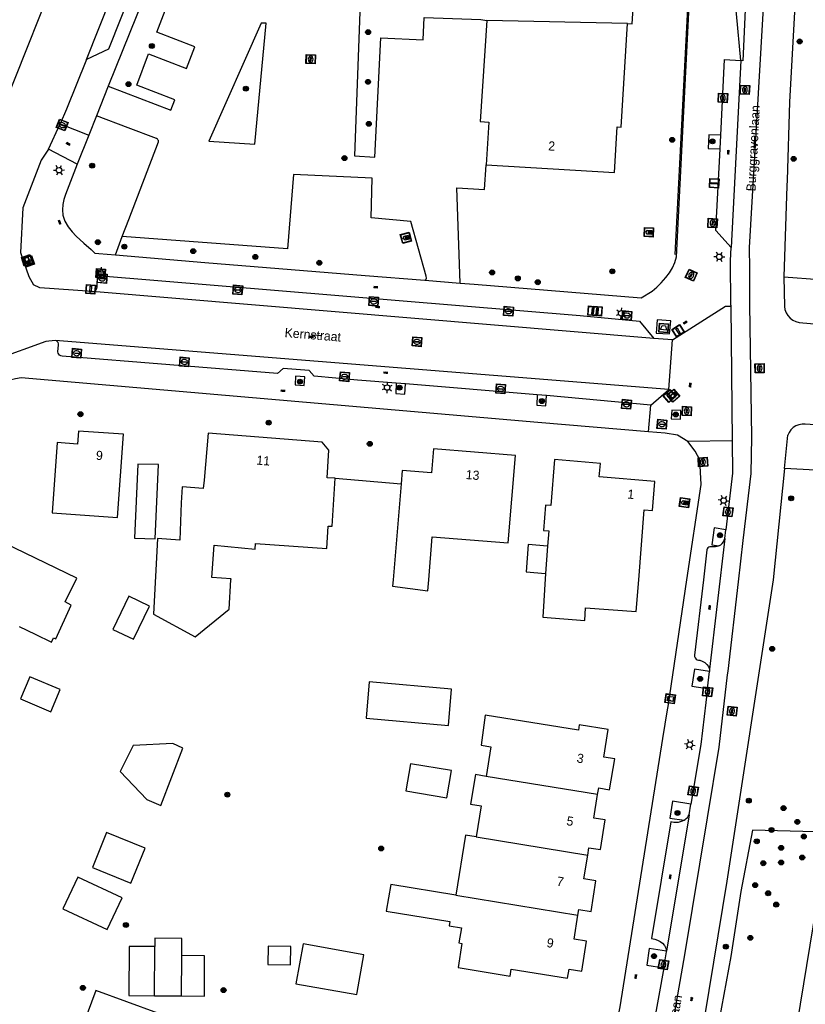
# Model space of a CAD drawing. Header units: metres. Extents: x 93870 to 95789, y 463036 to 464040.
# Tile 161 of 256: x 94701 to 94787, y 463204 to 463311. Entities that reach past the tile are written whole.
import ezdxf
from ezdxf.enums import TextEntityAlignment as Align

# ---------------------------------------------------------------- set-up
doc = ezdxf.new("R2010")
doc.units = ezdxf.units.M
doc.header["$LTSCALE"] = 25.4
for name, color, linetype in [('B_BEBOUWINGSGRENS_0', 1, 'Continuous'), ('B_LUIFEL_1', 200, 'Continuous'), ('B_TUSSENMUUR_0', 7, 'Continuous'), ('G_GRENS_ALGEMEEN_0', 7, 'Continuous'), ('Q_AFVAL_APART_PLAATS_0', 7, 'Continuous'), ('Q_BOOM_0', 3, 'Continuous'), ('Q_BRANDKRAAN_0', 5, 'Continuous'), ('Q_CAI-KAST_0', 10, 'Continuous'), ('Q_INSPECTIE_OF_RIOOLPUT_0', 253, 'Continuous'), ('Q_KOLK_0', 254, 'Continuous'), ('Q_LICHTMAST_0', 2, 'Continuous'), ('Q_OPLAADPAAL_0', 7, 'Continuous'), ('Q_RECLAMEZUIL_0', 232, 'Continuous'), ('Q_STRAATNAAMBORD_0', 7, 'Continuous'), ('Q_VERKEERSBORDPAAL_0', 40, 'Continuous'), ('Q_WATERLEIDINGPUT_0', 5, 'Continuous'), ('S_GBKN_SYMBOOL_GV_GROOT_0', 7, 'Continuous'), ('S_GBKN_SYMBOOL_OV_GROOT_0', 7, 'Continuous'), ('T_CULTUURGRENS_0', 76, 'Continuous'), ('T_HAAG_0', 87, 'Continuous'), ('T_HEK_LIJN_0', 6, 'Continuous'), ('T_MUUR_30CM_0', 10, 'Continuous'), ('V_WEGGRENS_0', 7, 'Continuous'), ('Z_GBKN_HUISNUMMER_0', 252, 'Continuous'), ('Z_STRAATNAAM_0', 252, 'Continuous')]:
    doc.layers.add(name, color=color, linetype=linetype)

# ---------------------------------------------------------------- blocks, each defined once
blk = doc.blocks.new('Q_AFVAL_APART_PLAATS')
for points in [[(-0.5, 0.5), (0.5, 0.5), (0.5, -0.5), (-0.5, -0.5)], [(-0.34, 0.2), (0.33, 0.2), (0.19, -0.25), (-0.2, -0.25)]]:
    blk.add_lwpolyline(points, close=True)
blk.add_lwpolyline([(-0.44, 0.46), (0.44, 0.46, -0.414214), (0.46, 0.44), (0.46, -0.44, -0.414214), (0.44, -0.46), (-0.44, -0.46, -0.414214), (-0.46, -0.44), (-0.46, 0.44, -0.414214), (-0.44, 0.46)], format="xyb")
blk = doc.blocks.new('Q_STRAATNAAMBORD')
for points in [[(-0.5, 0.5), (0.5, 0.5), (0.5, -0.5), (-0.5, -0.5)], [(-0.37, 0.22), (0.36, 0.22), (0.36, -0.21), (-0.37, -0.21)]]:
    blk.add_lwpolyline(points, close=True)
for points in [[(-0.44, 0.46), (0.44, 0.46, -0.414214), (0.46, 0.44), (0.46, -0.44, -0.414214), (0.44, -0.46), (-0.44, -0.46, -0.414214), (-0.46, -0.44), (-0.46, 0.44), (-0.46, 0.44), (-0.46, 0.45), (-0.46, 0.45), (-0.46, 0.45), (-0.46, 0.45), (-0.46, 0.45), (-0.46, 0.45), (-0.46, 0.46), (-0.46, 0.46), (-0.46, 0.46), (-0.45, 0.46), (-0.45, 0.46), (-0.45, 0.46), (-0.45, 0.46), (-0.45, 0.46), (-0.45, 0.46), (-0.44, 0.46), (-0.44, 0.46)], [(-0.29, 0.16), (0.28, 0.16, -0.414214), (0.3, 0.14), (0.3, -0.13, -0.414214), (0.28, -0.16), (-0.29, -0.16, -0.414214), (-0.31, -0.13), (-0.31, 0.14), (-0.31, 0.14), (-0.31, 0.14), (-0.31, 0.14), (-0.31, 0.15), (-0.31, 0.15), (-0.31, 0.15), (-0.3, 0.15), (-0.3, 0.15), (-0.3, 0.15), (-0.3, 0.16), (-0.3, 0.16), (-0.3, 0.16), (-0.3, 0.16), (-0.29, 0.16), (-0.29, 0.16), (-0.29, 0.16), (-0.29, 0.16), (-0.29, 0.16)]]:
    blk.add_lwpolyline(points, format="xyb")
blk = doc.blocks.new('Q_OPLAADPAAL')
for points in [[(-0.5, 0.5), (0.5, 0.5), (0.5, -0.5), (-0.5, -0.5)], [(-0.08, 0.33), (0.07, 0.33), (0.07, -0.33), (-0.08, -0.33)]]:
    blk.add_lwpolyline(points, close=True)
blk.add_lwpolyline([(-0.44, 0.46), (0.44, 0.46, -0.414214), (0.46, 0.44), (0.46, -0.44, -0.414214), (0.44, -0.46), (-0.44, -0.46, -0.414214), (-0.46, -0.44), (-0.46, 0.44), (-0.46, 0.44), (-0.46, 0.45), (-0.46, 0.45), (-0.46, 0.45), (-0.46, 0.45), (-0.46, 0.45), (-0.46, 0.45), (-0.46, 0.46), (-0.46, 0.46), (-0.46, 0.46), (-0.45, 0.46), (-0.45, 0.46), (-0.45, 0.46), (-0.45, 0.46), (-0.45, 0.46), (-0.45, 0.46), (-0.44, 0.46), (-0.44, 0.46)], format="xyb")
blk = doc.blocks.new('Q_CAI-KAST')
for points in [[(-0.5, 0.5), (0.5, 0.5), (0.5, -0.5), (-0.5, -0.5)], [(-0.26, 0.26), (0.25, 0.26), (0.25, 0.19), (-0.26, 0.19)], [(-0.26, 0.11), (0.25, 0.11), (0.25, -0.33), (-0.26, -0.33)]]:
    blk.add_lwpolyline(points, close=True)
blk.add_lwpolyline([(-0.44, 0.46), (0.44, 0.46, -0.414214), (0.46, 0.44), (0.46, -0.44, -0.414214), (0.44, -0.46), (-0.44, -0.46, -0.414214), (-0.46, -0.44), (-0.46, 0.44), (-0.46, 0.44), (-0.46, 0.45), (-0.46, 0.45), (-0.46, 0.45), (-0.46, 0.45), (-0.46, 0.45), (-0.46, 0.45), (-0.46, 0.46), (-0.46, 0.46), (-0.46, 0.46), (-0.45, 0.46), (-0.45, 0.46), (-0.45, 0.46), (-0.45, 0.46), (-0.45, 0.46), (-0.45, 0.46), (-0.44, 0.46), (-0.44, 0.46)], format="xyb")
blk.add_circle((-0.18, -0.03), 0.0354)
blk = doc.blocks.new('Q_LICHTMAST')
for points in [[(-0.26, 0.15), (-0.52, 0.3)], [(0, 0.3), (0, 0.6)], [(0.26, 0.15), (0.52, 0.3)], [(-0.26, -0.15), (-0.52, -0.3)], [(0, -0.3), (0, -0.6)], [(0.26, -0.15), (0.52, -0.3)]]:
    blk.add_lwpolyline(points)
blk.add_circle((0, 0), 0.3)
blk = doc.blocks.new('Q_VERKEERSBORDPAAL')
for points in [[(-0.5, 0.5), (0.5, 0.5), (0.5, -0.5), (-0.5, -0.5)], [(-0.08, 0.33), (0.07, 0.33), (0.07, -0.33), (-0.08, -0.33)]]:
    blk.add_lwpolyline(points, close=True)
blk.add_lwpolyline([(-0.44, 0.46), (0.44, 0.46, -0.414214), (0.46, 0.44), (0.46, -0.44, -0.414214), (0.44, -0.46), (-0.44, -0.46, -0.414214), (-0.46, -0.44), (-0.46, 0.44), (-0.46, 0.44), (-0.46, 0.45), (-0.46, 0.45), (-0.46, 0.45), (-0.46, 0.45), (-0.46, 0.45), (-0.46, 0.45), (-0.46, 0.46), (-0.46, 0.46), (-0.46, 0.46), (-0.45, 0.46), (-0.45, 0.46), (-0.45, 0.46), (-0.45, 0.46), (-0.45, 0.46), (-0.45, 0.46), (-0.44, 0.46), (-0.44, 0.46)], format="xyb")
blk = doc.blocks.new('Q_KOLK')
blk.add_lwpolyline([(-0.5, 0.5), (0.5, 0.5), (0.5, -0.5), (-0.5, -0.5)], close=True)
for points in [[(-0.44, 0.46), (0.44, 0.46, -0.414214), (0.46, 0.44), (0.46, -0.44, -0.414214), (0.44, -0.46), (-0.44, -0.46, -0.414214), (-0.46, -0.44), (-0.46, 0.44, -0.414214), (-0.44, 0.46)], [(-0.34, 0.1, 0.380426), (-0.28, -0.18)], [(-0.01, 0.27, 0.240218), (-0.34, 0.1)], [(-0.19, 0.04, 0.853344), (-0.19, -0.03)], [(0.33, 0.11, 0.240191), (-0.01, 0.27)], [(0.18, -0.03, 0.849746), (0.18, 0.04)], [(0.27, -0.18, 0.380426), (0.33, 0.11)], [(-0.28, -0.18, 0.148452), (0.01, -0.26)], [(0.01, -0.26, 0.131742), (0.27, -0.18)]]:
    blk.add_lwpolyline(points, format="xyb")
for points in [[(-0.19, 0.04), (0.18, 0.04)], [(0.18, -0.03), (-0.19, -0.03)]]:
    blk.add_lwpolyline(points)
blk = doc.blocks.new('Q_WATERLEIDINGPUT')
blk.add_lwpolyline([(-0.5, 0.5), (0.5, 0.5), (0.5, -0.5), (-0.5, -0.5)], close=True)
for points in [[(-0.44, 0.46), (0.44, 0.46, -0.414214), (0.46, 0.44), (0.46, -0.44, -0.414214), (0.44, -0.46), (-0.44, -0.46, -0.414214), (-0.46, -0.44), (-0.46, 0.44), (-0.46, 0.44), (-0.46, 0.45), (-0.46, 0.45), (-0.46, 0.45), (-0.46, 0.45), (-0.46, 0.45), (-0.46, 0.45), (-0.46, 0.46), (-0.46, 0.46), (-0.46, 0.46), (-0.45, 0.46), (-0.45, 0.46), (-0.45, 0.46), (-0.45, 0.46), (-0.45, 0.46), (-0.45, 0.46), (-0.44, 0.46), (-0.44, 0.46)], [(-0.34, 0.1, 0.380426), (-0.28, -0.18)], [(-0.01, 0.27, 0.240218), (-0.34, 0.1)], [(-0.19, 0.04, 0.853344), (-0.19, -0.03)], [(0.33, 0.11, 0.240191), (-0.01, 0.27)], [(0.18, -0.03, 0.849746), (0.18, 0.04)], [(0.27, -0.18, 0.380426), (0.33, 0.11)], [(-0.28, -0.18, 0.148452), (0.01, -0.26)], [(0.01, -0.26, 0.131742), (0.27, -0.18)]]:
    blk.add_lwpolyline(points, format="xyb")
for points in [[(-0.19, 0.04), (0.18, 0.04)], [(0.18, -0.03), (-0.19, -0.03)]]:
    blk.add_lwpolyline(points)
blk = doc.blocks.new('Q_BRANDKRAAN')
blk.add_lwpolyline([(-0.5, 0.5), (0.5, 0.5), (0.5, -0.5), (-0.5, -0.5)], close=True)
for points in [[(-0.44, 0.46), (0.44, 0.46, -0.414214), (0.46, 0.44), (0.46, -0.44, -0.414214), (0.44, -0.46), (-0.44, -0.46, -0.414214), (-0.46, -0.44), (-0.46, 0.44), (-0.46, 0.44), (-0.46, 0.45), (-0.46, 0.45), (-0.46, 0.45), (-0.46, 0.45), (-0.46, 0.45), (-0.46, 0.45), (-0.46, 0.46), (-0.46, 0.46), (-0.46, 0.46), (-0.45, 0.46), (-0.45, 0.46), (-0.45, 0.46), (-0.45, 0.46), (-0.45, 0.46), (-0.45, 0.46), (-0.44, 0.46), (-0.44, 0.46)], [(-0.34, 0.1, 0.380426), (-0.28, -0.18)], [(-0.01, 0.27, 0.240218), (-0.34, 0.1)], [(-0.19, 0.04, 0.853344), (-0.19, -0.03)], [(0.33, 0.11, 0.240191), (-0.01, 0.27)], [(0.18, -0.03, 0.849746), (0.18, 0.04)], [(0.27, -0.18, 0.380426), (0.33, 0.11)], [(-0.28, -0.18, 0.148452), (0.01, -0.26)], [(0.01, -0.26, 0.131742), (0.27, -0.18)]]:
    blk.add_lwpolyline(points, format="xyb")
for points in [[(-0.19, 0.04), (0.18, 0.04)], [(0.18, -0.03), (-0.19, -0.03)]]:
    blk.add_lwpolyline(points)
blk = doc.blocks.new('Q_INSPECTIE_OF_RIOOLPUT')
blk.add_lwpolyline([(-0.5, 0.5), (0.5, 0.5), (0.5, -0.5), (-0.5, -0.5)], close=True)
for points in [[(-0.44, 0.46), (0.44, 0.46, -0.414214), (0.46, 0.44), (0.46, -0.44, -0.414214), (0.44, -0.46), (-0.44, -0.46, -0.414214), (-0.46, -0.44), (-0.46, 0.44), (-0.46, 0.44), (-0.46, 0.45), (-0.46, 0.45), (-0.46, 0.45), (-0.46, 0.45), (-0.46, 0.45), (-0.46, 0.45), (-0.46, 0.46), (-0.46, 0.46), (-0.46, 0.46), (-0.45, 0.46), (-0.45, 0.46), (-0.45, 0.46), (-0.45, 0.46), (-0.45, 0.46), (-0.45, 0.46), (-0.44, 0.46), (-0.44, 0.46)], [(-0.34, 0.1, 0.380426), (-0.28, -0.18)], [(-0.01, 0.27, 0.240218), (-0.34, 0.1)], [(-0.19, 0.04, 0.853344), (-0.19, -0.03)], [(0.33, 0.11, 0.240191), (-0.01, 0.27)], [(0.18, -0.03, 0.849746), (0.18, 0.04)], [(0.27, -0.18, 0.380426), (0.33, 0.11)], [(-0.28, -0.18, 0.148452), (0.01, -0.26)], [(0.01, -0.26, 0.131742), (0.27, -0.18)]]:
    blk.add_lwpolyline(points, format="xyb")
for points in [[(-0.19, 0.04), (0.18, 0.04)], [(0.18, -0.03), (-0.19, -0.03)]]:
    blk.add_lwpolyline(points)
blk = doc.blocks.new('Q_RECLAMEZUIL')
blk.add_lwpolyline([(-0.5, 0.5), (0.5, 0.5), (0.5, -0.5), (-0.5, -0.5)], close=True)
for points in [[(-0.44, 0.46), (0.44, 0.46, -0.414214), (0.46, 0.44), (0.46, -0.44, -0.414214), (0.44, -0.46), (-0.44, -0.46, -0.414214), (-0.46, -0.44), (-0.46, 0.44), (-0.46, 0.44), (-0.46, 0.45), (-0.46, 0.45), (-0.46, 0.45), (-0.46, 0.45), (-0.46, 0.45), (-0.46, 0.45), (-0.46, 0.46), (-0.46, 0.46), (-0.46, 0.46), (-0.45, 0.46), (-0.45, 0.46), (-0.45, 0.46), (-0.45, 0.46), (-0.45, 0.46), (-0.45, 0.46), (-0.44, 0.46), (-0.44, 0.46)], [(-0.13, 0.05, 0.550274), (-0.13, -0.04)], [(0.13, -0.04, 0.506565), (0.13, 0.05)], [(-0.13, -0.14, 0.502509), (-0.13, -0.22)], [(0.13, -0.22, 0.554525), (0.13, -0.14)]]:
    blk.add_lwpolyline(points, format="xyb")
for points in [[(-0.23, 0.17), (0, 0.33), (0.22, 0.17)], [(0.22, 0.17), (0.22, -0.32), (-0.23, -0.32), (-0.23, 0.17)], [(-0.13, 0.05), (0.13, 0.05)], [(0.13, -0.04), (-0.13, -0.04)], [(-0.13, -0.14), (0.13, -0.14)], [(0.13, -0.22), (-0.13, -0.22)]]:
    blk.add_lwpolyline(points)
blk = doc.blocks.new('Q_BOOM')
for radius in [0.27, 0.18, 0.09]:
    blk.add_circle((0, 0), radius)
blk = doc.blocks.new('S_GBKN_SYMBOOL_GV_GROOT')
for points in [[(-0.1875, 0.03125), (-0.09375, 0.09375)], [(-0.1875, -0.0625), (0.0625, 0.09375)], [(-0.1875, 0.09375), (0.125, -0.09375)], [(-0.1875, 0), (-0.03125, -0.09375)], [(-0.125, -0.09375), (0.1875, 0.09375)], [(-0.0625, 0.09375), (0.1875, -0.0625)], [(0.03125, -0.09375), (0.1875, 0)], [(0.09375, 0.09375), (0.1875, 0.03125)]]:
    blk.add_lwpolyline(points)
blk = doc.blocks.new('S_GBKN_SYMBOOL_OV_GROOT')
for points in [[(-0.21875, 0.0625), (0.21875, 0.0625)], [(-0.21875, 0), (0.21875, 0)], [(-0.1875, 0.0625), (-0.1875, 0)], [(-0.125, 0.09375), (-0.125, 0.0625)], [(-0.125, 0), (-0.125, -0.0625)], [(-0.0625, 0.0625), (-0.0625, 0)], [(0, 0.09375), (0, 0.0625)], [(0, 0), (0, -0.0625)], [(0.0625, 0.0625), (0.0625, 0)], [(0.125, 0.09375), (0.125, 0.0625)], [(0.125, 0), (0.125, -0.0625)], [(0.1875, 0.0625), (0.1875, 0)], [(-0.21875, -0.0625), (0.21875, -0.0625)], [(-0.1875, -0.0625), (-0.1875, -0.09375)], [(-0.0625, -0.0625), (-0.0625, -0.09375)], [(0.0625, -0.0625), (0.0625, -0.09375)], [(0.1875, -0.0625), (0.1875, -0.09375)]]:
    blk.add_lwpolyline(points)

msp = doc.modelspace()

# ---------------------------------------------------------------- linework, layer by layer
at = {"layer": 'B_BEBOUWINGSGRENS_0'}
for p, q in [((94751.51, 463311.35), (94752.18, 463311.23)), ((94713.61, 463254.56), (94715.87, 463254.5)), ((94716.14, 463254.53), (94715.7, 463246.26)), ((94758.82, 463253.7), (94758.59, 463250.71)), ((94713.52, 463243.51), (94715.24, 463247.12)), ((94702.17, 463239.4), (94701.13, 463236.97)), ((94743.32, 463226.9), (94747.8, 463226.15)), ((94749.84, 463222.04), (94748.77, 463215.48)), ((94751, 463221.85), (94749.84, 463222.04)), ((94715.84, 463209.87), (94713.04, 463209.88)), ((94718.76, 463204.45), (94718.78, 463208.86)), ((94715.8, 463204.47), (94718.76, 463204.45))]:
    msp.add_line(p, q, dxfattribs=at)
for points in [[(94767.56, 463310.89), (94768.09, 463310.86), (94768.44, 463316.69), (94768.11, 463316.71), (94768.53, 463323.82), (94769.49, 463323.77), (94770.13, 463334.57), (94769.17, 463334.63), (94769.59, 463341.74), (94769.92, 463341.72), (94770.27, 463347.54), (94764.44, 463347.89), (94764.42, 463347.56), (94755.24, 463348.1), (94755.31, 463349.38)], [(94752.18, 463311.23), (94751.44, 463300.17), (94752.39, 463300.11), (94752.09, 463295.42)], [(94752.09, 463295.42), (94766.15, 463294.59), (94766.44, 463299.58), (94766.88, 463299.55), (94767.56, 463310.89)], [(94711.75, 463256.83), (94712.4, 463265.96), (94707.48, 463266.27), (94707.38, 463264.86), (94705.16, 463265.02), (94704.61, 463257.35), (94711.75, 463256.83)], [(94735.58, 463261.12), (94734.71, 463261.18), (94734.88, 463264.21), (94734.15, 463265.06), (94721.68, 463266.04), (94721.23, 463260.93), (94721.14, 463259.99), (94718.82, 463260.2), (94718.74, 463258.42), (94718.58, 463254.36), (94716.14, 463254.53)], [(94746.2, 463254.72), (94754.51, 463254.05), (94755.3, 463263.61), (94746.34, 463264.34), (94746.13, 463261.72), (94742.91, 463261.98), (94742.79, 463260.52)], [(94758.59, 463250.71), (94758.31, 463245.92), (94762.88, 463245.56), (94762.98, 463246.95), (94768.52, 463246.52), (94768.8, 463250), (94769.4, 463257.65), (94770.3, 463257.59), (94770.55, 463260.75), (94764.48, 463261.27), (94764.6, 463262.74), (94759.56, 463263.17), (94759.17, 463258.14), (94758.58, 463258.19), (94758.36, 463255.4), (94758.95, 463255.35), (94758.82, 463253.7)], [(94715.87, 463254.5), (94716.23, 463262.62), (94713.97, 463262.68), (94713.61, 463254.56)], [(94715.7, 463246.26), (94720.27, 463243.76), (94723.96, 463246.78), (94724.17, 463250), (94724.18, 463250.12), (94722.08, 463250.27), (94722.32, 463253.81), (94726.83, 463253.37), (94726.87, 463253.97), (94734.66, 463253.44), (94734.82, 463255.89), (94735.26, 463255.86), (94735.58, 463261.12)], [(94742.79, 463260.52), (94741.92, 463250), (94741.86, 463249.3), (94745.72, 463248.78), (94745.82, 463250), (94746.2, 463254.72)], [(94700.98, 463244.88), (94702.76, 463244.04), (94704.54, 463243.18), (94704.77, 463243.67), (94705.02, 463243.55), (94706.7, 463247.23), (94706.04, 463247.59), (94707.29, 463250.18), (94695.97, 463255.66), (94694.68, 463252.95), (94694.44, 463253.06), (94692.48, 463248.95)], [(94758.82, 463253.7), (94756.69, 463253.87), (94756.46, 463250.88), (94758.59, 463250.71)], [(94715.24, 463247.12), (94712.98, 463248.2), (94711.26, 463244.58), (94713.52, 463243.51)], [(94701.13, 463236.97), (94704.45, 463235.55), (94705.49, 463237.98), (94702.17, 463239.4)], [(94738.95, 463234.87), (94747.97, 463234.07), (94748.32, 463238.03), (94739.3, 463238.83), (94738.95, 463234.87)], [(94764.29, 463226.5), (94764.41, 463227.22), (94765.61, 463227.03), (94766.16, 463230.39), (94764.96, 463230.58), (94765.45, 463233.61), (94762.29, 463234.12), (94762.19, 463233.53), (94751.98, 463235.19), (94751.54, 463231.89), (94752.61, 463231.72), (94752.08, 463228.49)], [(94718.89, 463231.56), (94717.81, 463232.1), (94713.46, 463231.87), (94712.04, 463229.03)], [(94712.04, 463229.03), (94714.95, 463225.96), (94716.48, 463225.28), (94718.89, 463231.56)], [(94747.8, 463226.15), (94748.3, 463229.12), (94743.82, 463229.87), (94743.32, 463226.9)], [(94752.08, 463228.49), (94750.92, 463228.68), (94750.39, 463225.45), (94751.56, 463225.26), (94751, 463221.85)], [(94763.21, 463219.86), (94763.34, 463220.68), (94764.62, 463220.47), (94765.12, 463223.72), (94763.87, 463223.92), (94764.29, 463226.5)], [(94762.14, 463213.3), (94762.24, 463213.92), (94763.57, 463213.71), (94764.09, 463217.05), (94762.78, 463217.26), (94763.21, 463219.86)], [(94705.78, 463213.99), (94710.63, 463211.71), (94712.26, 463215.19), (94707.42, 463217.47), (94705.78, 463213.99)], [(94748.77, 463215.48), (94741.65, 463216.64), (94741.17, 463213.73), (94748.12, 463212.59), (94748.04, 463212.11), (94749.38, 463211.9), (94749.11, 463210.25), (94749.45, 463210.19), (94749.02, 463207.55), (94754.73, 463206.62), (94754.85, 463207.39), (94761.01, 463206.39), (94761.17, 463207.37), (94762.55, 463207.15), (94763.09, 463210.44), (94761.71, 463210.67), (94762.14, 463213.3)], [(94718.78, 463208.86), (94718.8, 463210.75), (94715.84, 463210.77), (94715.84, 463209.87)], [(94713.04, 463209.88), (94713, 463204.48), (94715.8, 463204.47)], [(94732.06, 463210.14), (94731.28, 463205.77), (94737.93, 463204.59), (94737.98, 463204.84)], [(94737.98, 463204.84), (94738.71, 463208.96), (94732.06, 463210.14)], [(94716.16, 463202.55), (94709.38, 463205.06), (94703.32, 463188.74), (94710.1, 463186.22)]]:
    msp.add_lwpolyline(points, dxfattribs=at)
at = {"layer": 'B_LUIFEL_1'}
for points in [[(94710.55, 463222.34), (94709.01, 463218.51), (94713.23, 463216.81), (94714.77, 463220.64), (94710.55, 463222.34)], [(94728.24, 463209.89), (94728.22, 463207.89), (94730.7, 463207.86), (94730.72, 463209.86), (94728.24, 463209.89)], [(94718.76, 463204.45), (94721.26, 463204.43), (94721.28, 463208.85), (94718.78, 463208.86)]]:
    msp.add_lwpolyline(points, dxfattribs=at)
at = {"layer": 'B_TUSSENMUUR_0'}
for p, q in [((94767.56, 463310.89), (94752.18, 463311.23)), ((94764.29, 463226.5), (94752.08, 463228.49)), ((94751, 463221.85), (94763.21, 463219.86)), ((94748.77, 463215.48), (94762.14, 463213.3)), ((94715.8, 463204.47), (94715.84, 463209.87))]:
    msp.add_line(p, q, dxfattribs=at)
at = {"layer": 'G_GRENS_ALGEMEEN_0'}
for points in [[(94710.75, 463304.03), (94717.58, 463301.41), (94718.02, 463302.56), (94713.89, 463304.15), (94715.15, 463307.6), (94719.32, 463305.97), (94720.23, 463308.34), (94716.06, 463309.97), (94723.96, 463330.61)], [(94738.93, 463329.97), (94737.7, 463296.41), (94739.91, 463296.26), (94740.57, 463309.34), (94745.2, 463309.13), (94745.31, 463311.55), (94751.51, 463311.35)], [(94716.26, 463297.95), (94716.25, 463298.02), (94716.23, 463298.09), (94716.18, 463298.16), (94716.12, 463298.23), (94716.01, 463298.31), (94712.92, 463299.49), (94709.47, 463300.81)], [(94712.28, 463287.57), (94713.01, 463289.46), (94716.26, 463297.95)], [(94749.26, 463282.48), (94748.87, 463292.91), (94751.91, 463292.74), (94752.09, 463295.42)], [(94745.4, 463282.79), (94745.5, 463282.86), (94745.56, 463283.01), (94745.53, 463283.24), (94743.86, 463289.24), (94739.51, 463289.64), (94739.64, 463293.99), (94731.01, 463294.36), (94730.36, 463286.25), (94712.28, 463287.57)]]:
    msp.add_lwpolyline(points, dxfattribs=at)
at = {"layer": 'T_CULTUURGRENS_0'}
for p, q in [((94726.79, 463297.68), (94728.01, 463310.95)), ((94721.75, 463298.01), (94726.79, 463297.68)), ((94711.52, 463285.57), (94712.28, 463287.57))]:
    msp.add_line(p, q, dxfattribs=at)
for points in [[(94728.01, 463310.95), (94727.46, 463310.95), (94721.75, 463298.01)], [(94789.47, 463222.39), (94781.23, 463222.61), (94779.97, 463215.9), (94778.86, 463208.77), (94775.56, 463190.73), (94784.15, 463189.05), (94784.74, 463192.87), (94788.26, 463214.25)]]:
    msp.add_lwpolyline(points, dxfattribs=at)
at = {"layer": 'T_HAAG_0'}
msp.add_line((94771.95, 463235.78), (94772, 463236.13), dxfattribs=at)
at = {"layer": 'T_HEK_LIJN_0'}
msp.add_line((94735.58, 463261.12), (94742.79, 463260.52), dxfattribs=at)
msp.add_lwpolyline([(94773.7, 463318.66), (94773.69, 463318.55), (94772.41, 463318.56), (94772.11, 463313.4), (94774.17, 463313.3), (94772.74, 463285.61)], dxfattribs=at)
at = {"layer": 'T_MUUR_30CM_0'}
for p, q in [((94769.85, 463266.22), (94757.74, 463267.23)), ((94771.67, 463266.07), (94769.85, 463266.22))]:
    msp.add_line(p, q, dxfattribs=at)
at = {"layer": 'V_WEGGRENS_0'}
for p, q in [((94708.37, 463306.98), (94730.86, 463363.86)), ((94721.36, 463330.72), (94710.75, 463304.03)), ((94779.96, 463306.84), (94778.89, 463286.39)), ((94710.75, 463304.03), (94709.47, 463300.81)), ((94709.47, 463300.81), (94708.62, 463298.68)), ((94704.21, 463297.13), (94705.48, 463299.93)), ((94705.48, 463299.93), (94708.62, 463298.68)), ((94708.62, 463298.68), (94707.36, 463295.5)), ((94777.76, 463298.68), (94776.46, 463298.73)), ((94777.69, 463297.18), (94777.76, 463298.68)), ((94707.36, 463295.5), (94704.21, 463297.13)), ((94709.72, 463285.72), (94711.52, 463285.57)), ((94745.4, 463282.79), (94749.26, 463282.48)), ((94784.66, 463283.17), (94784.73, 463279.94)), ((94770.43, 463276.41), (94708.99, 463281.56)), ((94778.87, 463280.07), (94778.87, 463279.96)), ((94778.87, 463279.96), (94779.03, 463265.22)), ((94768.87, 463278.32), (94770.43, 463276.41)), ((94772.1, 463270.85), (94704.95, 463276.19)), ((94772.5, 463276.28), (94770.43, 463276.41)), ((94772.1, 463270.85), (94772.5, 463276.28)), ((94732.24, 463272.23), (94731.24, 463272.28)), ((94743.26, 463271.44), (94742.26, 463271.52)), ((94757.69, 463270.27), (94743.26, 463271.44)), ((94770.13, 463269.14), (94772.1, 463270.85)), ((94758.69, 463270.19), (94757.69, 463270.27)), ((94770.13, 463269.14), (94758.69, 463270.19)), ((94769.85, 463266.22), (94770.13, 463269.14)), ((94773.35, 463267.58), (94773.39, 463268.53)), ((94779.03, 463265.22), (94774.15, 463265.13)), ((94784.76, 463262.19), (94785.09, 463265.82)), ((94796.94, 463261.5), (94784.76, 463262.19)), ((94778.22, 463254.54), (94778.33, 463255.49)), ((94778.22, 463254.54), (94776.55, 463240.22)), ((94776.3, 463238.12), (94776.52, 463239.96)), ((94776.55, 463240.22), (94776.52, 463239.96)), ((94771.43, 463232.62), (94771.95, 463235.78)), ((94774.3, 463224.26), (94774.49, 463225.45)), ((94774.3, 463224.26), (94771.84, 463209.36)), ((94771.52, 463207.53), (94770.17, 463199.94))]:
    msp.add_line(p, q, dxfattribs=at)
for points in [[(94731.83, 463361.07), (94726.27, 463347.1), (94710.77, 463308.11), (94708.37, 463306.98)], [(94788.26, 463352.62), (94788.05, 463351.21), (94787.49, 463343.2), (94787.14, 463335.75), (94786.75, 463328.64), (94785.29, 463302.31)], [(94779.96, 463306.84), (94779.49, 463311.95), (94778.82, 463318.17), (94779.05, 463321.48), (94779.81, 463337.21), (94780.3, 463341.18), (94781.28, 463345.08), (94781.57, 463346.02), (94781.75, 463346.93)], [(94781.75, 463346.93), (94782.01, 463346.93), (94780.17, 463306.83), (94779.96, 463306.84)], [(94782.86, 463320.16), (94780.88, 463286.37), (94780.9, 463284.03), (94780.92, 463280.15), (94781.13, 463265.62), (94781.07, 463261.63), (94780.2, 463254.3), (94779.68, 463249.77), (94778.53, 463239.99), (94778.48, 463239.6), (94777.55, 463231.69), (94776.27, 463223.94), (94773.8, 463208.95), (94772.14, 463199.57), (94770.31, 463189.74), (94769.41, 463184.28), (94766.51, 463167.32), (94763.17, 463147.56), (94760.95, 463129.93)], [(94697.38, 463280.19), (94697.81, 463293.8), (94697.45, 463294.35), (94696.64, 463294.69), (94696.54, 463294.93), (94704.54, 463314.97)], [(94771.26, 463282.53), (94771.74, 463283.1), (94772.14, 463283.61), (94772.47, 463284.16), (94772.74, 463284.74), (94772.94, 463285.35), (94774.36, 463313.61)], [(94708.37, 463306.98), (94706.19, 463301.51), (94705.48, 463299.93)], [(94777.76, 463298.68), (94778.19, 463306.97), (94779.96, 463306.84)], [(94785.29, 463302.31), (94785.02, 463293.75), (94784.99, 463293.15), (94784.66, 463283.17)], [(94776.46, 463298.73), (94776.4, 463297.23), (94777.69, 463297.18)], [(94704.21, 463297.13), (94703.42, 463295.96), (94701.4, 463290.74), (94701.15, 463285.83), (94702.05, 463283.2), (94702.56, 463282.31)], [(94778.89, 463286.39), (94777.23, 463288.25), (94777.69, 463297.18)], [(94707.36, 463295.5), (94706.05, 463292.2), (94705.87, 463291.65), (94705.77, 463291.08), (94705.74, 463290.49), (94705.79, 463289.91), (94706, 463289.28), (94706.37, 463288.64), (94706.81, 463288.11), (94707.24, 463287.62), (94708.07, 463286.84), (94708.87, 463286.15), (94709.29, 463285.76), (94709.72, 463285.72)], [(94778.87, 463280.07), (94778.85, 463284.96), (94778.89, 463286.39)], [(94711.52, 463285.57), (94721.3, 463284.74), (94738.85, 463283.32), (94745.4, 463282.79)], [(94708.99, 463281.56), (94709.15, 463281.58), (94709.3, 463281.65), (94709.42, 463281.76), (94709.49, 463281.91), (94709.52, 463282.07), (94709.56, 463283.31)], [(94709.56, 463283.31), (94762.4, 463278.93), (94768.87, 463278.32)], [(94749.26, 463282.48), (94750.8, 463282.35), (94769.04, 463280.88), (94770.25, 463281.62), (94770.76, 463282.05), (94771.26, 463282.53)], [(94784.66, 463283.17), (94788.58, 463282.87), (94789.35, 463282.81), (94795.95, 463282.29), (94799.77, 463281.99)], [(94708.99, 463281.56), (94703.25, 463281.97), (94702.56, 463282.31)], [(94772.5, 463276.28), (94778.28, 463279.97), (94778.87, 463279.96)], [(94784.73, 463279.94), (94784.79, 463279.58), (94784.91, 463279.23), (94785.1, 463278.92), (94785.35, 463278.65), (94785.64, 463278.43), (94785.98, 463278.27), (94786.33, 463278.18), (94797.18, 463277.23), (94797.56, 463277.23), (94797.92, 463277.3), (94798.27, 463277.44), (94798.59, 463277.63), (94798.87, 463277.88), (94799.1, 463278.18), (94799.27, 463278.51), (94799.38, 463278.86)], [(94772.29, 463278.36), (94770.82, 463278.45), (94770.69, 463277.02), (94772.15, 463276.92), (94772.29, 463278.36)], [(94704.95, 463276.19), (94703.91, 463276.09), (94698.44, 463274.12)], [(94742.26, 463271.52), (94738.01, 463271.87), (94733.27, 463272.3), (94732.73, 463272.93), (94729.9, 463273.15), (94729.26, 463272.6), (94705.7, 463274.47), (94705.55, 463274.51), (94705.42, 463274.58), (94705.33, 463274.69), (94705.26, 463274.83), (94705.24, 463274.97), (94705.31, 463275.71), (94705.3, 463275.84), (94705.26, 463275.97), (94705.18, 463276.07), (94705.07, 463276.15), (94704.95, 463276.19)], [(94757.74, 463267.23), (94701.2, 463272.1), (94700.59, 463272.02), (94699.99, 463271.87), (94699.42, 463271.66), (94698.87, 463271.39), (94698.35, 463271.06), (94697.88, 463270.68), (94697.45, 463270.24), (94697.07, 463269.76), (94696.74, 463269.24), (94694.95, 463265.19)], [(94731.24, 463272.28), (94731.2, 463271.33), (94732.2, 463271.28), (94732.24, 463272.23)], [(94742.26, 463271.52), (94742.21, 463270.39), (94743.21, 463270.34), (94743.26, 463271.44)], [(94757.69, 463270.27), (94757.64, 463269.11), (94758.64, 463269.06), (94758.69, 463270.19)], [(94773.39, 463268.53), (94772.4, 463268.57), (94772.35, 463267.62), (94773.35, 463267.58)], [(94797.26, 463264.36), (94797.24, 463264.73), (94797.16, 463265.09), (94797.01, 463265.42), (94796.81, 463265.73), (94796.56, 463265.99), (94796.26, 463266.21), (94795.93, 463266.37), (94795.58, 463266.47), (94787.01, 463267.06), (94786.66, 463267.06), (94786.32, 463266.98), (94785.99, 463266.85), (94785.7, 463266.66), (94785.45, 463266.42), (94785.24, 463266.13), (94785.09, 463265.82)], [(94774.15, 463265.13), (94773.04, 463265.82), (94771.67, 463266.07)], [(94779.03, 463265.22), (94779.07, 463261.66), (94778.33, 463255.49)], [(94772, 463236.13), (94774.05, 463250), (94775.62, 463260.43), (94775.48, 463263.12), (94774.96, 463264.09), (94774.15, 463265.13)], [(94784.76, 463262.19), (94783.51, 463250), (94778.44, 463217.03), (94775.99, 463202.15), (94770.8, 463173.19)], [(94778.33, 463255.49), (94777.06, 463255.69), (94776.78, 463253.85), (94777.57, 463253.73)], [(94777.57, 463253.73), (94777.76, 463253.84), (94777.92, 463253.98), (94778.05, 463254.15), (94778.15, 463254.34), (94778.22, 463254.54)], [(94777.57, 463253.73), (94777.45, 463253.68), (94777.32, 463253.64), (94777.2, 463253.62), (94777.06, 463253.61), (94776.93, 463253.61), (94776.7, 463253.63), (94776.58, 463253.62), (94776.46, 463253.58), (94776.36, 463253.5), (94776.29, 463253.4), (94776.26, 463253.28), (94775.88, 463250), (94774.91, 463241.76), (94774.91, 463241.6), (94774.96, 463241.45), (94775.06, 463241.33), (94775.19, 463241.24), (94775.34, 463241.2), (94775.46, 463241.19), (94775.75, 463241.1), (94776.02, 463240.96), (94776.25, 463240.75), (94776.43, 463240.51), (94776.55, 463240.22)], [(94776.52, 463239.96), (94774.9, 463240.21), (94774.62, 463238.37), (94776.3, 463238.12)], [(94776.3, 463238.12), (94775.57, 463231.97), (94774.49, 463225.45)], [(94759.77, 463171.25), (94761.17, 463174.87), (94766.75, 463203.26), (94771.43, 463232.62)], [(94774.49, 463225.45), (94772.49, 463225.76), (94772.21, 463223.92), (94773.75, 463223.69)], [(94773.75, 463223.69), (94773.88, 463223.78), (94774, 463223.89), (94774.11, 463224), (94774.21, 463224.13), (94774.3, 463224.26)], [(94773.75, 463223.69), (94773.54, 463223.58), (94773.33, 463223.5), (94773.11, 463223.45), (94772.88, 463223.43), (94772.65, 463223.44), (94772.3, 463223.5), (94770.2, 463210.72), (94770.55, 463210.66), (94770.86, 463210.57), (94771.14, 463210.42), (94771.4, 463210.21), (94771.6, 463209.96), (94771.75, 463209.67), (94771.84, 463209.36)], [(94771.84, 463209.36), (94769.93, 463209.65), (94769.66, 463207.82), (94771.52, 463207.53)], [(94771.52, 463207.53), (94771.83, 463209.27), (94771.84, 463209.36)]]:
    msp.add_lwpolyline(points, dxfattribs=at)
at = {"layer": 'Z_STRAATNAAM_0'}
for p, q in [((94781.43, 463297.24), (94781.48, 463298.24)), ((94733.13, 463276.82), (94734.13, 463276.74))]:
    msp.add_line(p, q, dxfattribs=at)

# ---------------------------------------------------------------- block references
at = {"layer": 'Q_AFVAL_APART_PLAATS_0', "rotation": 175.8474554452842}
msp.add_blockref('Q_AFVAL_APART_PLAATS', (94771.52, 463277.57), dxfattribs=at)
at = {"layer": 'Q_BOOM_0'}
for p, rotation in [((94739.18, 463309.96), 87.90757555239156), ((94715.52, 463308.44), 158.6190196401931), ((94786.4, 463308.94), 86.83053474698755), ((94712.96, 463304.26), 159.0377912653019), ((94725.81, 463303.77), 66.18969615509), ((94739.17, 463304.52), 87.12470591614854), ((94739.26, 463299.92), 87.12470591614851), ((94772.45, 463298.17), 87.12515585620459), ((94776.86, 463298.01), 87.67589790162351), ((94736.59, 463296.17), 87.90757555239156), ((94708.98, 463295.34), 68.31995991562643), ((94785.74, 463296.09), 88.19358317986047), ((94709.61, 463286.96), 137.7599589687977), ((94712.51, 463286.47), 69.02984367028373), ((94720.04, 463285.98), 175.8472913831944), ((94726.84, 463285.35), 175.383909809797), ((94733.84, 463284.71), 175.383909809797), ((94752.75, 463283.65), 175.3746556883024), ((94765.9, 463283.77), 175.3746556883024), ((94755.56, 463283), 175.3746556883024), ((94757.74, 463282.58), 175.3746556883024), ((94731.72, 463271.69), 177.3636181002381), ((94742.62, 463271.04), 87.36988733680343), ((94758.2, 463269.57), 87.40206234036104), ((94707.7, 463268.13), 176.394666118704), ((94728.3, 463267.2), 175.520497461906), ((94772.84, 463268.1), 177.3636180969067), ((94739.36, 463264.89), 175.0818550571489), ((94785.47, 463258.92), 84.15125982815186), ((94777.68, 463254.88), 83.16435381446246), ((94783.39, 463242.45), 81.25775539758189), ((94775.51, 463239.16), 81.41580251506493), ((94723.78, 463226.48), 68.96432398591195), ((94780.84, 463225.83), 81.25775539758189), ((94773.03, 463224.47), 171.3887833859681), ((94784.64, 463225.01), 178.469507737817), ((94786.15, 463223.5), 178.469507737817), ((94783.31, 463222.61), 178.469507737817), ((94786.86, 463221.9), 178.469507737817), ((94781.71, 463221.37), 79.34993459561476), ((94740.61, 463220.59), 170.7465949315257), ((94784.37, 463220.66), 178.469507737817), ((94782.42, 463218.98), 79.34993459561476), ((94784.37, 463219.06), 178.469507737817), ((94786.68, 463219.6), 81.54366817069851), ((94781.53, 463216.58), 79.34993459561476), ((94782.95, 463215.69), 79.34993459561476), ((94783.84, 463214.45), 81.17528751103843), ((94712.68, 463212.21), 64.90204038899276), ((94781, 463210.81), 81.17528751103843), ((94778.33, 463209.84), 81.17528751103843), ((94770.46, 463208.81), 81.41580251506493), ((94707.97, 463205.33), 69.63458057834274), ((94723.36, 463205.09), 89.64953177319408)]:
    msp.add_blockref('Q_BOOM', p, dxfattribs=dict(at, rotation=rotation))
at = {"layer": 'Q_BRANDKRAAN_0', "rotation": 87.35098029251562}
msp.add_blockref('Q_BRANDKRAAN', (94774.05, 463268.48), dxfattribs=at)
at = {"layer": 'Q_CAI-KAST_0', "rotation": 81.60057975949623}
msp.add_blockref('Q_CAI-KAST', (94772.23, 463236.98), dxfattribs=at)
at = {"layer": 'Q_INSPECTIE_OF_RIOOLPUT_0'}
for p, rotation in [((94780.41, 463303.64), 87.02264132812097), ((94744.53, 463276.06), 175.2095795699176), ((94782.02, 463273.17), 90.85186042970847), ((94779.01, 463235.62), 83.28176008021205)]:
    msp.add_blockref('Q_INSPECTIE_OF_RIOOLPUT', p, dxfattribs=dict(at, rotation=rotation))
at = {"layer": 'Q_KOLK_0'}
for p, rotation in [((94732.9, 463306.99), 87.90757555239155), ((94778, 463302.75), 87.08589063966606), ((94705.7, 463299.79), 158.3116493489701), ((94776.88, 463289.06), 87.08829404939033), ((94710.08, 463282.99), 175.2624733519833), ((94724.92, 463281.74), 175.2624733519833), ((94739.79, 463280.48), 175.2624733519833), ((94754.54, 463279.41), 175.2624733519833), ((94767.5, 463278.94), 174.5747245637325), ((94707.28, 463274.81), 175.4397088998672), ((94719.07, 463273.86), 175.4397088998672), ((94736.6, 463272.23), 174.815382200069), ((94753.69, 463270.91), 175.355586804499), ((94767.45, 463269.22), 174.7861556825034), ((94775.82, 463262.9), 92.97924851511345), ((94778.56, 463257.44), 83.15539423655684), ((94776.33, 463237.74), 83.21933959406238), ((94774.75, 463226.89), 80.64752440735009), ((94771.5, 463207.87), 79.92437024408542)]:
    msp.add_blockref('Q_KOLK', p, dxfattribs=dict(at, rotation=rotation))
at = {"layer": 'Q_LICHTMAST_0'}
for p, rotation in [((94705.36, 463294.84), 152.734228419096), ((94777.6, 463285.36), 88.43886624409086), ((94709.97, 463283.63), 175.2624733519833), ((94766.87, 463279.17), 174.5747245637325), ((94741.26, 463271.05), 175.3468041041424), ((94778.08, 463258.68), 83.1553942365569), ((94774.38, 463231.95), 80.64752440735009)]:
    msp.add_blockref('Q_LICHTMAST', p, dxfattribs=dict(at, rotation=rotation))
at = {"layer": 'Q_OPLAADPAAL_0', "rotation": 174.5747245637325}
msp.add_blockref('Q_OPLAADPAAL', (94764.25, 463279.42), dxfattribs=at)
at = {"layer": 'Q_RECLAMEZUIL_0'}
for p, rotation in [((94743.32, 463287.44), 105.5260797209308), ((94769.9, 463288.05), 87.12515585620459), ((94773.8, 463258.45), 81.43968802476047)]:
    msp.add_blockref('Q_RECLAMEZUIL', p, dxfattribs=dict(at, rotation=rotation))
at = {"layer": 'Q_STRAATNAAMBORD_0'}
for p, rotation in [((94701.87, 463284.98), 108.9491195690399), ((94709.91, 463283.54), 175.2624733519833), ((94772.58, 463270.17), 41.0451800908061)]:
    msp.add_blockref('Q_STRAATNAAMBORD', p, dxfattribs=dict(at, rotation=rotation))
at = {"layer": 'Q_VERKEERSBORDPAAL_0'}
for p, rotation in [((94777.05, 463293.41), 87.08829404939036), ((94702.03, 463284.88), 108.9491195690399), ((94708.82, 463281.81), 175.9335399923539), ((94763.76, 463279.44), 174.5747245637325), ((94773.1, 463277.26), 32.59477236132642), ((94772.15, 463270.13), 41.0451800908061)]:
    msp.add_blockref('Q_VERKEERSBORDPAAL', p, dxfattribs=dict(at, rotation=rotation))
at = {"layer": 'Q_WATERLEIDINGPUT_0'}
for p, rotation in [((94774.54, 463283.35), 65.22485943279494), ((94771.33, 463267.04), 175.213000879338)]:
    msp.add_blockref('Q_WATERLEIDINGPUT', p, dxfattribs=dict(at, rotation=rotation))
at = {"layer": 'S_GBKN_SYMBOOL_GV_GROOT_0', "rotation": 79.92335160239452}
msp.add_blockref('S_GBKN_SYMBOOL_GV_GROOT', (94774.6, 463204.1), dxfattribs=at)
at = {"layer": 'S_GBKN_SYMBOOL_OV_GROOT_0'}
for p, rotation in [((94706.36, 463297.72), 152.734228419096), ((94778.6, 463296.83), 87.02264132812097), ((94705.43, 463289.16), 107.70562185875), ((94740.02, 463282.02), 175.3798130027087), ((94740.23, 463279.86), 175.2624733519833), ((94773.87, 463278.18), 32.59477236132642), ((94732.98, 463276.58), 175.4566017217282), ((94741.12, 463272.67), 175.4566017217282), ((94729.87, 463270.69), 175.0818550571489), ((94774.44, 463271.33), 85.78150757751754), ((94776.56, 463246.99), 83.34728572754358), ((94772.25, 463217.5), 80.66858947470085), ((94768.48, 463206.58), 80.95173708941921)]:
    msp.add_blockref('S_GBKN_SYMBOOL_OV_GROOT', p, dxfattribs=dict(at, rotation=rotation))

# ---------------------------------------------------------------- texts
at = {"layer": 'Z_GBKN_HUISNUMMER_0', "linetype": 'Continuous'}
for s, rotation, p in [('2', 356.6, (94759.27, 463297.5)), ('9', 356.4, (94709.78, 463263.62)), ('11', 355.5, (94727.71, 463263.06)), ('13', 355.4, (94750.62, 463261.48)), ('1', 355.5, (94767.93, 463259.37)), ('3', 350.7, (94762.4, 463230.46)), ('5', 350.7, (94761.28, 463223.58)), ('7', 350.7, (94760.21, 463216.98)), ('9', 350.7, (94759.11, 463210.25))]:
    msp.add_text(s, height=1, rotation=rotation, dxfattribs=at).set_placement(p, align=Align.MIDDLE)
at = {"layer": 'Z_STRAATNAAM_0', "linetype": 'Continuous'}
for s, rotation, p in [('Burggravenlaan', 87.0203, (94781.43, 463297.24)), ('Kernstraat', 355.3553, (94733.13, 463276.82)), ('Burggravenlaan', 79.69, (94772.34, 463199.89))]:
    msp.add_text(s, height=1, rotation=rotation, dxfattribs=at).set_placement(p, align=Align.MIDDLE)

doc.saveas('drawing.dxf')
